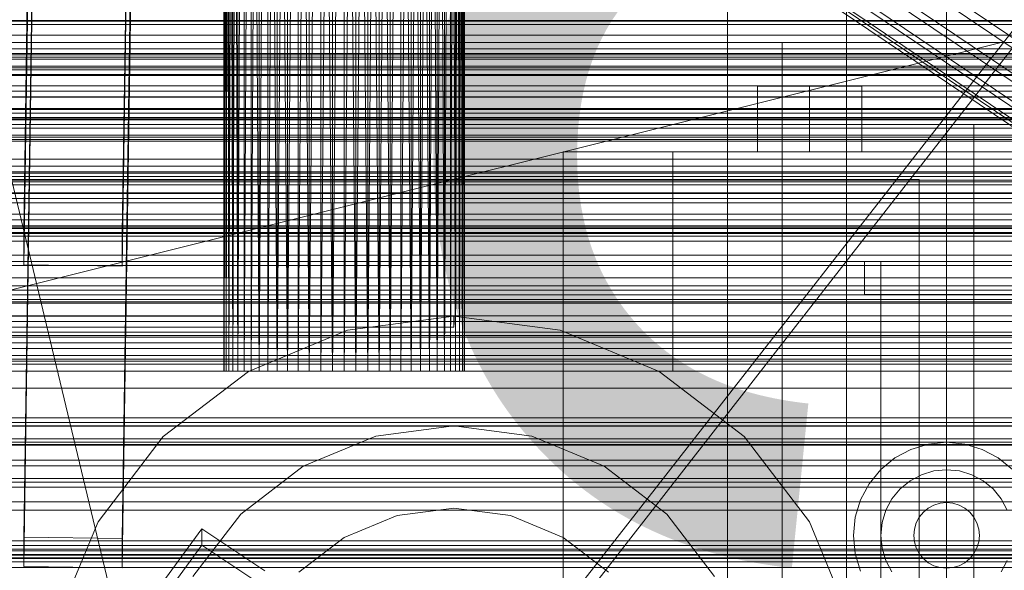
# Model space of a CAD drawing. Header units: millimetres. Extents: x -3490 to 61924, y -72580 to 6847.
# Tile 196 of 256: x -379 to -199, y -34096 to -33996. Entities that reach past the tile are written whole.
import ezdxf

# ---------------------------------------------------------------- set-up
doc = ezdxf.new("R2010")
doc.units = ezdxf.units.MM
for name, color, linetype, lineweight in [('COTAS_O', 1, 'Continuous', 0), ('COTAS_P', 1, 'Continuous', 0), ('frontal_briquetadora', 7, 'Continuous', 0), ('frontal_C01', 7, 'Continuous', 0), ('frontal_C02', 7, 'Continuous', 0), ('frontal_C03', 7, 'Continuous', 0), ('frontal_C11', 7, 'Continuous', 0), ('frontal_dosificador', 7, 'Continuous', 0), ('frontal_mezcladora', 7, 'Continuous', 0), ('frontal_secador', 7, 'Continuous', 0)]:
    doc.layers.add(name, color=color, linetype=linetype, lineweight=lineweight)
doc.dimstyles.new('R19_100', dxfattribs={"dimtxt": 250, "dimasz": 150, "dimexe": 150, "dimexo": 80, "dimgap": 100, "dimtad": 1, "dimtih": 1, "dimtoh": 1, "dimdsep": 46, "dimcen": 0.09, "dimadec": 0, "dimazin": 0, "dimtfac": 1, "dimtdec": 4, "dimtofl": 0, "dimtmove": 0, "dimatfit": 3, "dimfxl": 1, "dimtolj": 1, "dimtzin": 0, "dimarcsym": 0})

# ---------------------------------------------------------------- blocks, each defined once
blk = doc.blocks.new('DIM_R29_55')
at = {"layer": 'COTAS_P'}
for p, q in [((-3300, -33120), (-3150, -33075)), ((-60, -33120), (-210, -33075)), ((-3300, -34020), (-3300, -33120)), ((-3300, -33120), (-60, -33120)), ((-3300, -33120), (-3150, -33165)), ((-60, -33120), (-210, -33165)), ((-60, -34020), (-60, -33120))]:
    blk.add_line(p, q, dxfattribs=at)
blk.add_text('3240 P', height=250, dxfattribs=at).set_placement((-1680, -33020))
blk = doc.blocks.new('DIM_R29_57')
at = {"layer": 'COTAS_O'}
for p, q in [((-1725, -33700), (-1575, -33655)), ((1725, -33700), (1575, -33655)), ((-1725, -34400), (-1725, -33700)), ((-1725, -33700), (1725, -33700)), ((-1725, -33700), (-1575, -33745)), ((1725, -33700), (1575, -33745)), ((1725, -34400), (1725, -33700))]:
    blk.add_line(p, q, dxfattribs=at)
blk.add_text('3450 O', height=250, dxfattribs=at).set_placement((0, -33600))
blk = doc.blocks.new('DIM_R29_60')
at = {"layer": 'COTAS_O'}
for p, q in [((-650, -33700), (50, -33700)), ((50, -33700), (5, -33850)), ((50, -34900), (50, -33700)), ((50, -33700), (95, -33850)), ((50, -34900), (5, -34750)), ((50, -34900), (95, -34750)), ((-650, -34900), (50, -34900))]:
    blk.add_line(p, q, dxfattribs=at)
blk.add_text('1200 O', height=250, rotation=90, dxfattribs=at).set_placement((-50, -34300))
blk = doc.blocks.new('DIM_R29_61')
at = {"layer": 'COTAS_O'}
for p, q in [((-650, -34200), (-500, -34155)), ((650, -34200), (500, -34155)), ((-650, -34900), (-650, -34200)), ((-650, -34200), (650, -34200)), ((-650, -34200), (-500, -34245)), ((650, -34200), (500, -34245)), ((650, -34900), (650, -34200))]:
    blk.add_line(p, q, dxfattribs=at)
blk.add_text('1300 O', height=250, dxfattribs=at).set_placement((0, -34100))

msp = doc.modelspace()

# ---------------------------------------------------------------- linework, layer by layer
at = {"layer": 'frontal_briquetadora'}
for p, q in [((-430, -33820), (-223.45, -34680)), ((-341.894, -33820), (-342, -34060)), ((-342, -33820), (-342, -34060)), ((-342, -33820), (-341.894, -34060)), ((-341.577, -33820), (-341.894, -34060)), ((-341.894, -33820), (-341.894, -34060)), ((-341.894, -33820), (-341.577, -34060)), ((-341.053, -33820), (-341.577, -34060)), ((-341.577, -33820), (-341.577, -34060)), ((-341.577, -33820), (-341.053, -34060)), ((-340.325, -33820), (-341.053, -34060)), ((-341.053, -33820), (-341.053, -34060)), ((-341.053, -33820), (-340.325, -34060)), ((-339.402, -33820), (-340.325, -34060)), ((-340.325, -33820), (-340.325, -34060)), ((-340.325, -33820), (-339.402, -34060)), ((-338.292, -33820), (-339.402, -34060)), ((-339.402, -33820), (-339.402, -34060)), ((-337.006, -33820), (-338.292, -34060)), ((-338.292, -33820), (-338.292, -34060)), ((-335.556, -33820), (-337.006, -34060)), ((-337.006, -33820), (-337.006, -34060)), ((-337.006, -33820), (-335.556, -34060)), ((-333.957, -33820), (-335.556, -34060)), ((-335.556, -33820), (-335.556, -34060)), ((-332.223, -33820), (-333.957, -34060)), ((-333.957, -34060), (-333.957, -33820)), ((-333.957, -33820), (-332.223, -34060)), ((-330.371, -33820), (-332.223, -34060)), ((-332.223, -34060), (-332.223, -33820)), ((-332.223, -33820), (-330.371, -34060)), ((-328.419, -33820), (-330.371, -34060)), ((-330.371, -34060), (-330.371, -33820)), ((-326.386, -33820), (-328.419, -34060)), ((-328.419, -34060), (-328.419, -33820)), ((-328.419, -33820), (-326.386, -34060)), ((-324.292, -33820), (-326.386, -34060)), ((-326.386, -34060), (-326.386, -33820)), ((-322.156, -33820), (-324.292, -34060)), ((-324.292, -34060), (-324.292, -33820)), ((-324.292, -33820), (-322.156, -34060)), ((-320, -33820), (-322.156, -34060)), ((-322.156, -34060), (-322.156, -33820)), ((-320, -34060), (-320, -33820)), ((-317.844, -33820), (-320, -34060)), ((-317.844, -34060), (-320, -33820)), ((-317.844, -33820), (-317.844, -34060)), ((-317.844, -34060), (-315.708, -33820)), ((-315.708, -34060), (-317.844, -33820)), ((-315.708, -33820), (-315.708, -34060)), ((-315.708, -34060), (-313.614, -33820)), ((-313.614, -34060), (-315.708, -33820)), ((-313.614, -33820), (-313.614, -34060)), ((-313.614, -34060), (-311.581, -33820)), ((-311.581, -34060), (-313.614, -33820)), ((-311.581, -33820), (-311.581, -34060)), ((-311.581, -34060), (-309.629, -33820)), ((-309.629, -33820), (-309.629, -34060)), ((-309.629, -34060), (-307.777, -33820)), ((-307.777, -34060), (-309.629, -33820)), ((-307.777, -33820), (-307.777, -34060)), ((-307.777, -34060), (-306.043, -33820)), ((-306.043, -34060), (-307.777, -33820)), ((-306.043, -33820), (-306.043, -34060)), ((-306.043, -34060), (-304.444, -33820)), ((-304.444, -34060), (-306.043, -33820)), ((-304.444, -33820), (-304.444, -34060)), ((-302.994, -33820), (-304.444, -34060)), ((-302.994, -34060), (-304.444, -33820)), ((-302.994, -33820), (-302.994, -34060)), ((-301.708, -33820), (-302.994, -34060)), ((-301.708, -34060), (-302.994, -33820)), ((-301.708, -33820), (-301.708, -34060)), ((-300.598, -33820), (-301.708, -34060)), ((-300.598, -33820), (-300.598, -34060)), ((-299.675, -33820), (-300.598, -34060)), ((-299.675, -34060), (-300.598, -33820)), ((-299.675, -33820), (-299.675, -34060)), ((-298.947, -33820), (-299.675, -34060)), ((-299.675, -33820), (-298.947, -34060)), ((-298.947, -33820), (-298.947, -34060)), ((-298.423, -33820), (-298.947, -34060)), ((-298.947, -33820), (-298.423, -34060)), ((-298.423, -33820), (-298.423, -34060)), ((-298.106, -33820), (-298.423, -34060)), ((-298.423, -33820), (-298.106, -34060)), ((-298.106, -33820), (-298.106, -34060)), ((-298, -33820), (-298.106, -34060)), ((-298, -33820), (-298, -34060)), ((-210, -33820), (-210, -34060)), ((-210, -34260), (-210, -33820)), ((-210, -34680), (-210, -33820)), ((-210, -33853.384), (-210, -34060)), ((-210, -34060), (-210, -33855.985)), ((-210, -34060), (-210, -33858.384)), ((-210, -33860.559), (-210, -34060)), ((-210, -33862.488), (-210, -34060)), ((-210, -33864.153), (-210, -34060)), ((-210, -33865.538), (-210, -34060)), ((-210, -33866.629), (-210, -34060)), ((-210, -33867.416), (-210, -34060)), ((-210, -33867.891), (-210, -34060)), ((-210, -33868.05), (-210, -34060)), ((-210, -34060), (-430, -34060)), ((-335.556, -34060), (-430, -34060)), ((-430, -34060), (-333.957, -34060)), ((-337.006, -34060), (-430, -34060)), ((-338.292, -34060), (-430, -34060)), ((-430, -34060), (-332.223, -34060)), ((-339.402, -34060), (-430, -34060)), ((-430, -34060), (-330.371, -34060)), ((-340.325, -34060), (-430, -34060)), ((-430, -34060), (-328.419, -34060)), ((-341.053, -34060), (-430, -34060)), ((-430, -34060), (-326.386, -34060)), ((-430, -34060), (-324.292, -34060)), ((-341.577, -34060), (-430, -34060)), ((-341.894, -34060), (-430, -34060)), ((-430, -34060), (-322.156, -34060)), ((-342, -34060), (-430, -34060)), ((-430, -34060), (-320, -34060)), ((-342, -34060), (-341.894, -34060)), ((-341.894, -34060), (-341.577, -34060)), ((-341.577, -34060), (-341.053, -34060)), ((-341.053, -34060), (-340.325, -34060)), ((-340.325, -34060), (-339.402, -34060)), ((-339.402, -34060), (-338.292, -34060)), ((-338.292, -34060), (-337.006, -34060)), ((-337.006, -34060), (-335.556, -34060)), ((-335.556, -34060), (-333.957, -34060)), ((-333.957, -34060), (-332.223, -34060)), ((-332.223, -34060), (-330.371, -34060)), ((-330.371, -34060), (-328.419, -34060)), ((-328.419, -34060), (-326.386, -34060)), ((-326.386, -34060), (-324.292, -34060)), ((-324.292, -34060), (-322.156, -34060)), ((-322.156, -34060), (-320, -34060)), ((-210, -34060), (-320, -34060)), ((-317.844, -34060), (-320, -34060)), ((-315.708, -34060), (-317.844, -34060)), ((-317.844, -34060), (-210, -34060)), ((-313.614, -34060), (-315.708, -34060)), ((-315.708, -34060), (-210, -34060)), ((-311.581, -34060), (-313.614, -34060)), ((-313.614, -34060), (-210, -34060)), ((-309.629, -34060), (-311.581, -34060)), ((-311.581, -34060), (-210, -34060)), ((-307.777, -34060), (-309.629, -34060)), ((-309.629, -34060), (-210, -34060)), ((-306.043, -34060), (-307.777, -34060)), ((-307.777, -34060), (-210, -34060)), ((-304.444, -34060), (-306.043, -34060)), ((-306.043, -34060), (-210, -34060)), ((-302.994, -34060), (-304.444, -34060)), ((-304.444, -34060), (-210, -34060)), ((-301.708, -34060), (-302.994, -34060)), ((-302.994, -34060), (-210, -34060)), ((-300.598, -34060), (-301.708, -34060)), ((-301.708, -34060), (-210, -34060)), ((-210, -34060), (-300.598, -34060)), ((-299.675, -34060), (-300.598, -34060)), ((-210, -34060), (-299.675, -34060)), ((-298.947, -34060), (-299.675, -34060)), ((-210, -34060), (-298.947, -34060)), ((-298.423, -34060), (-298.947, -34060)), ((-210, -34060), (-298.423, -34060)), ((-298.106, -34060), (-298.423, -34060)), ((-210, -34060), (-298.106, -34060)), ((-298, -34060), (-298.106, -34060)), ((-210, -34060), (-298, -34060)), ((-210, -34060), (-210, -34490)), ((-210, -34260), (-210, -34060)), ((-210, -34060), (-210, -34496)), ((-210, -34060), (-210, -34305))]:
    msp.add_line(p, q, dxfattribs=at)
at = {"layer": 'frontal_C01'}
for p, q in [((-250, -33373.251), (-250, -35948.844)), ((-250, -35953.656), (-250, -33378.064)), ((-378.512, -34090.309), (-375.644, -33895.198)), ((-357.646, -33895.444), (-360.514, -34090.554)), ((-355.541, -33894.727), (-171.232, -34019.061)), ((-349.061, -33897.204), (-164.752, -34021.539)), ((-357.863, -33899.328), (-173.554, -34023.663)), ((-378.512, -34095.702), (-375.644, -33900.591)), ((-360.514, -34095.947), (-357.646, -33900.836)), ((-352.572, -33901.351), (-168.263, -34025.686)), ((-359.326, -33902.981), (-175.016, -34027.316)), ((-355.584, -33904.411), (-171.275, -34028.746)), ((-359.83, -33905.436), (-175.521, -34029.771)), ((-359.341, -33906.526), (-175.032, -34030.861)), ((-357.893, -33906.176), (-173.584, -34030.511)), ((-228.298, -33928.654), (-228.298, -34191.267)), ((-228.298, -34197.047), (-228.298, -33934.434)), ((-450, -34013.679), (450, -34013.679)), ((450, -34024.464), (-450, -34024.464)), ((450, -34047.383), (-450, -34047.383)), ((-450, -34058.168), (450, -34058.168)), ((-425, -34085.38), (425, -34085.38)), ((-360.514, -34090.554), (-378.512, -34090.309)), ((-378.512, -34090.309), (-378.512, -34095.702)), ((-360.514, -34095.947), (-360.514, -34090.554)), ((-378.512, -34095.702), (-360.514, -34095.947))]:
    msp.add_line(p, q, dxfattribs=at)
at = {"layer": 'frontal_C02'}
for p, q in [((-250, -32921.727), (-250, -35767.183)), ((-250, -35771.953), (-250, -32926.497)), ((-378.512, -34034.638), (-375.644, -33841.233)), ((-357.646, -33841.476), (-360.514, -34034.881)), ((-378.512, -34040.599), (-375.644, -33847.194)), ((-360.514, -34040.842), (-357.646, -33847.437)), ((-228.298, -33874.707), (-228.298, -34165.201)), ((-228.298, -34170.932), (-228.298, -33880.437)), ((430, -34022.57), (-430, -34022.57)), ((430, -34027.57), (-430, -34027.57)), ((-425, -34029.285), (425, -34029.285)), ((-360.514, -34034.881), (-378.512, -34034.638)), ((-378.512, -34034.638), (-378.512, -34040.599)), ((-360.514, -34040.842), (-360.514, -34034.881)), ((425, -34040.739), (-425, -34040.739)), ((-378.512, -34040.599), (-360.514, -34040.842)), ((425, -34044.426), (-425, -34044.426)), ((-425, -34055.88), (425, -34055.88)), ((-373.501, -34126.3), (-345.969, -34088.777)), ((-345.981, -34091.758), (-345.969, -34088.777)), ((-345.969, -34088.777), (-334.501, -34096.446)), ((-345.981, -34091.758), (-373.513, -34129.28)), ((-334.513, -34099.427), (-345.981, -34091.758))]:
    msp.add_line(p, q, dxfattribs=at)
at = {"layer": 'frontal_C03'}
for p, q in [((1250, -34001.143), (-1250, -34001.143)), ((1250, -34002.025), (-1250, -34002.025)), ((1250, -34002.678), (-1250, -34002.678)), ((1250, -34004.986), (-1250, -34004.986)), ((-1250, -34006.043), (1250, -34006.043)), ((1250, -34008.895), (-1250, -34008.895)), ((1250, -34009.952), (-1250, -34009.952)), ((1250, -34012.26), (-1250, -34012.26)), ((1250, -34012.913), (-1250, -34012.913)), ((1250, -34013.795), (-1250, -34013.795)), ((1250, -34023.601), (-1250, -34023.601)), ((1250, -34024.482), (-1250, -34024.482)), ((1250, -34025.136), (-1250, -34025.136)), ((1250, -34027.443), (-1250, -34027.443)), ((-1250, -34028.501), (1250, -34028.501)), ((1250, -34031.353), (-1250, -34031.353)), ((1250, -34032.41), (-1250, -34032.41)), ((1250, -34034.717), (-1250, -34034.717)), ((1250, -34035.371), (-1250, -34035.371)), ((1250, -34036.252), (-1250, -34036.252)), ((1250, -34046.059), (-1250, -34046.059)), ((1250, -34046.94), (-1250, -34046.94)), ((1250, -34047.593), (-1250, -34047.593)), ((1250, -34049.901), (-1250, -34049.901)), ((-1250, -34050.958), (1250, -34050.958)), ((1250, -34053.81), (-1250, -34053.81)), ((1250, -34054.868), (-1250, -34054.868)), ((1250, -34057.175), (-1250, -34057.175)), ((1250, -34057.828), (-1250, -34057.828)), ((1250, -34058.71), (-1250, -34058.71)), ((1250, -34068.516), (-1250, -34068.516)), ((1250, -34069.398), (-1250, -34069.398)), ((1250, -34070.051), (-1250, -34070.051)), ((1250, -34072.358), (-1250, -34072.358)), ((-1250, -34073.416), (1250, -34073.416)), ((1250, -34076.268), (-1250, -34076.268)), ((1250, -34077.325), (-1250, -34077.325)), ((1250, -34079.633), (-1250, -34079.633)), ((1250, -34080.286), (-1250, -34080.286)), ((1250, -34081.167), (-1250, -34081.167)), ((1250, -34090.974), (-1250, -34090.974)), ((1250, -34091.855), (-1250, -34091.855)), ((1250, -34092.509), (-1250, -34092.509)), ((-1250, -34092.816), (1250, -34092.816)), ((-1250, -34093.614), (1250, -34093.614)), ((-1250, -34094.198), (1250, -34094.198)), ((1250, -34094.816), (-1250, -34094.816)), ((-1250, -34095.873), (1250, -34095.873))]:
    msp.add_line(p, q, dxfattribs=at)
at = {"layer": 'frontal_C11'}
for p, q in [((-3370, -34034), (10, -34034)), ((-3370, -34040), (10, -34040)), ((-225, -34040), (-195, -34040)), ((-225, -34040), (-225, -34046)), ((-222, -34040), (-198, -34040)), ((-222, -34040), (-222, -34100)), ((-3370, -34043), (10, -34043)), ((-225, -34046), (-195, -34046)), ((-3300, -34070), (-60, -34070)), ((-3300, -34073), (-60, -34073)), ((-216.506, -34074.294), (-213.317, -34073.327)), ((-213.317, -34073.327), (-210, -34073)), ((-210, -34073), (-206.683, -34073.327)), ((-206.683, -34073.327), (-203.494, -34074.294)), ((-219.445, -34075.865), (-216.506, -34074.294)), ((-203.494, -34074.294), (-200.555, -34075.865)), ((-222.021, -34077.979), (-219.445, -34075.865)), ((-200.555, -34075.865), (-197.979, -34077.979)), ((-224.135, -34080.555), (-222.021, -34077.979)), ((-216.667, -34080.022), (-214.592, -34078.913)), ((-214.592, -34078.913), (-212.341, -34078.231)), ((-212.341, -34078.231), (-210, -34078)), ((-210, -34078), (-207.659, -34078.231)), ((-207.659, -34078.231), (-205.408, -34078.913)), ((-205.408, -34078.913), (-203.333, -34080.022)), ((-225.706, -34083.494), (-224.135, -34080.555)), ((-218.485, -34081.515), (-216.667, -34080.022)), ((-203.333, -34080.022), (-201.515, -34081.515)), ((-219.978, -34083.333), (-218.485, -34081.515)), ((-201.515, -34081.515), (-200.022, -34083.333)), ((-226.673, -34086.683), (-225.706, -34083.494)), ((-221.087, -34085.408), (-219.978, -34083.333)), ((-213.333, -34085.011), (-212.296, -34084.457)), ((-212.296, -34084.457), (-211.171, -34084.115)), ((-211.171, -34084.115), (-210, -34084)), ((-210, -34084), (-208.829, -34084.115)), ((-208.829, -34084.115), (-207.704, -34084.457)), ((-207.704, -34084.457), (-206.667, -34085.011)), ((-200.022, -34083.333), (-198.913, -34085.408)), ((-221.769, -34087.659), (-221.087, -34085.408)), ((-214.989, -34086.667), (-214.243, -34085.757)), ((-214.243, -34085.757), (-213.333, -34085.011)), ((-206.667, -34085.011), (-205.757, -34085.757)), ((-205.757, -34085.757), (-205.011, -34086.667)), ((-227, -34090), (-226.673, -34086.683)), ((-222, -34090), (-221.769, -34087.659)), ((-215.885, -34088.829), (-215.543, -34087.704)), ((-215.543, -34087.704), (-214.989, -34086.667)), ((-205.011, -34086.667), (-204.457, -34087.704)), ((-204.457, -34087.704), (-204.115, -34088.829)), ((-216, -34090), (-215.885, -34088.829)), ((-204.115, -34088.829), (-204, -34090)), ((-226.673, -34093.317), (-227, -34090)), ((-221.769, -34092.341), (-222, -34090)), ((-215.885, -34091.171), (-216, -34090)), ((-215.543, -34092.296), (-215.885, -34091.171)), ((-204.115, -34091.171), (-204.457, -34092.296)), ((-204, -34090), (-204.115, -34091.171)), ((-225.706, -34096.506), (-226.673, -34093.317)), ((-221.087, -34094.592), (-221.769, -34092.341)), ((-214.989, -34093.333), (-215.543, -34092.296)), ((-214.243, -34094.243), (-214.989, -34093.333)), ((-205.011, -34093.333), (-205.757, -34094.243)), ((-204.457, -34092.296), (-205.011, -34093.333)), ((-219.978, -34096.667), (-221.087, -34094.592)), ((-213.333, -34094.989), (-214.243, -34094.243)), ((-212.296, -34095.543), (-213.333, -34094.989)), ((-206.667, -34094.989), (-207.704, -34095.543)), ((-205.757, -34094.243), (-206.667, -34094.989)), ((-198.913, -34094.592), (-200.022, -34096.667)), ((-211.171, -34095.885), (-212.296, -34095.543)), ((-210, -34096), (-211.171, -34095.885)), ((-208.829, -34095.885), (-210, -34096)), ((-207.704, -34095.543), (-208.829, -34095.885))]:
    msp.add_line(p, q, dxfattribs=at)
at = {"layer": 'frontal_dosificador'}
for p, q in [((-150, -34000), (-1850, -34000)), ((-1200, -34250), (-200, -34000)), ((-200, -34000), (-1200, -34000)), ((0, -34000), (-240, -34000)), ((-240, -34225), (-240, -34000)), ((-240, -34015), (-240, -34000)), ((-205, -34015), (-555, -34015)), ((0, -34015), (-240, -34015)), ((-205, -34335), (-205, -34015)), ((-215, -34025), (-385, -34025)), ((-215, -34110), (-215, -34025)), ((-300, -34050), (-1700, -34050)), ((-300, -34050), (-319.411, -34052.556)), ((-280.589, -34052.556), (-300, -34050)), ((-300, -34052), (-300, -34050)), ((-300, -34052), (-1700, -34052)), ((-319.411, -34052.556), (-337.5, -34060.048)), ((-262.5, -34060.048), (-280.589, -34052.556)), ((-337.5, -34060.048), (-353.033, -34071.967)), ((-246.967, -34071.967), (-262.5, -34060.048)), ((-300, -34070), (-314.235, -34071.874)), ((-285.765, -34071.874), (-300, -34070)), ((-314.235, -34071.874), (-327.5, -34077.369)), ((-272.5, -34077.369), (-285.765, -34071.874)), ((-353.033, -34071.967), (-364.952, -34087.5)), ((-235.048, -34087.5), (-246.967, -34071.967)), ((-327.5, -34077.369), (-338.891, -34086.109)), ((-261.109, -34086.109), (-272.5, -34077.369)), ((-338.891, -34086.109), (-347.631, -34097.5)), ((-300, -34085), (-310.353, -34086.363)), ((-289.647, -34086.363), (-300, -34085)), ((-252.369, -34097.5), (-261.109, -34086.109)), ((-364.952, -34087.5), (-372.444, -34105.589)), ((-310.353, -34086.363), (-320, -34090.359)), ((-280, -34090.359), (-289.647, -34086.363)), ((-227.556, -34105.589), (-235.048, -34087.5)), ((-320, -34090.359), (-328.284, -34096.716)), ((-271.716, -34096.716), (-280, -34090.359))]:
    msp.add_line(p, q, dxfattribs=at)
at = {"layer": 'frontal_mezcladora'}
for p, q in [((-235, -34008), (-244.526, -34008)), ((-244.526, -34020), (-244.526, -34008)), ((-235, -34008), (-225.474, -34008)), ((-235, -34008), (-235, -34020)), ((-225.474, -34020), (-225.474, -34008)), ((-280, -34020), (280, -34020)), ((-280, -34450), (-280, -34020)), ((-260, -34020), (260, -34020)), ((-260, -34060), (-260, -34020)), ((-244.526, -34020), (-235, -34020)), ((-235, -34020), (-225.474, -34020)), ((-260, -34060), (260, -34060))]:
    msp.add_line(p, q, dxfattribs=at)
at = {"layer": 'frontal_secador'}
for p, q in [((413, -33215), (-431.48, -34297.08)), ((407, -33225), (-422.12, -34288.52)), ((1250, -33996), (-1250, -33996)), ((1250, -33996.144), (-1250, -33996.144)), ((1250, -33996.709), (-1250, -33996.709)), ((1250, -33998.686), (-1250, -33998.686)), ((1250, -34000), (-1250, -34000)), ((1320, -34002), (-1320, -34002)), ((1320, -34002.273), (-1320, -34002.273)), ((1320, -34003.072), (-1320, -34003.072)), ((1250, -34002), (-1250, -34002)), ((1320, -34004.343), (-1320, -34004.343)), ((1250, -34004.651), (-1250, -34004.651)), ((1320, -34006), (-1320, -34006)), ((1250, -34005.859), (-1250, -34005.859)), ((-1250, -34006), (1250, -34006)), ((1320, -34007.929), (-1320, -34007.929)), ((-1320, -34010), (1320, -34010)), ((-1250, -34010), (1250, -34010)), ((1320, -34012.071), (-1320, -34012.071)), ((1320, -34014), (-1320, -34014)), ((1250, -34014.141), (-1250, -34014.141)), ((1320, -34015.657), (-1320, -34015.657)), ((1320, -34016.928), (-1320, -34016.928)), ((1320, -34017.727), (-1320, -34017.727)), ((1320, -34018), (-1320, -34018)), ((1250, -34017.285), (-1250, -34017.285)), ((1250, -34018), (-1250, -34018)), ((1250, -34021.314), (-1250, -34021.314)), ((1250, -34023.856), (-1250, -34023.856)), ((1250, -34025.455), (-1250, -34025.455)), ((1250, -34026), (-1250, -34026)), ((1360, -34033.5), (-1360, -34033.5)), ((1250, -34033.75), (-1250, -34033.75)), ((1360, -34034.863), (-1360, -34034.863)), ((1360, -34038.859), (-1360, -34038.859)), ((1360, -34045.216), (-1360, -34045.216)), ((1360, -34053.5), (-1360, -34053.5)), ((1250, -34052.924), (-1250, -34052.924)), ((1360, -34063.147), (-1360, -34063.147)), ((-1360, -34073.5), (1360, -34073.5)), ((-1250, -34073.5), (1250, -34073.5)), ((1360, -34083.853), (-1360, -34083.853)), ((1360, -34093.5), (-1360, -34093.5)), ((1250, -34094.076), (-1250, -34094.076))]:
    msp.add_line(p, q, dxfattribs=at)

# ---------------------------------------------------------------- dimensions: what is measured, and where the dimension line sits
at = {"layer": 'COTAS_O'}
for p1, p2, distance, picture, middle in [((-650, -34900), (-650, -33700), -700, 'DIM_R29_60', (50, -34300)), ((-1725, -34400), (1725, -34400), 700, 'DIM_R29_57', (0, -33700)), ((-650, -34900), (650, -34900), 700, 'DIM_R29_61', (0, -34200))]:
    dim = msp.add_aligned_dim(p1=p1, p2=p2, distance=distance, text='<> O', dimstyle='R19_100', dxfattribs=at)
    dim.commit()
    dim.dimension.update_dxf_attribs({"geometry": picture, "text_midpoint": middle})
at = {"layer": 'COTAS_P'}
dim = msp.add_aligned_dim(p1=(-3300, -34020), p2=(-60, -34020), distance=900, text='<> P', dimstyle='R19_100', dxfattribs=at)
dim.commit()
dim.dimension.update_dxf_attribs({"geometry": 'DIM_R29_55', "text_midpoint": (-1680, -33120)})

doc.saveas('drawing.dxf')
